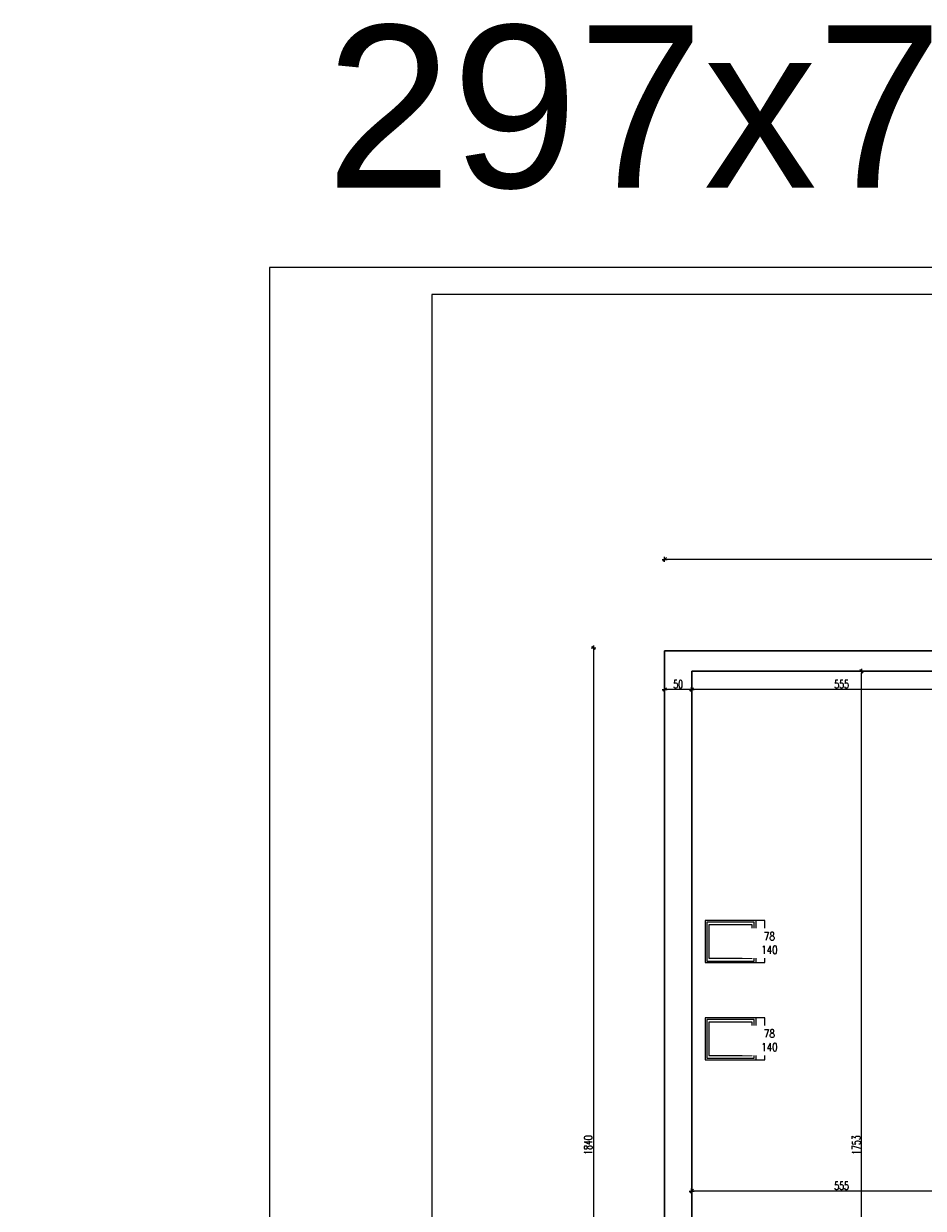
# Model space of a CAD drawing. Header units: millimetres. Extents: x 0 to 111311, y -48878 to -25280.
# Tile 78 of 244: x 80018 to 81683, y -35912 to -33720. Entities that reach past the tile are written whole.
import ezdxf

# ---------------------------------------------------------------- set-up
doc = ezdxf.new("R2010")
doc.units = ezdxf.units.MM
doc.layers.get('Defpoints').update_dxf_attribs({"color": 30})
doc.layers.add('e-cad_opisy', color=7, linetype='Continuous')
for name, color, linetype, lineweight in [('J opisy', 7, 'Continuous', 9), ('J stolarka_okna', 144, 'Continuous', 0), ('J wymiary', 1, 'Continuous', 9), ('OPIS', 7, 'Continuous', 5), ('sciany', 252, 'Continuous', 30)]:
    doc.layers.add(name, color=color, linetype=linetype, lineweight=lineweight)
doc.styles.add('ADESK2', font='simplex', dxfattribs={"width": 0.7})
doc.styles.get("Standard").update_dxf_attribs({"font": 'arial.ttf'})
doc.dimstyles.new('1-100', dxfattribs={"dimscale": 1.5, "dimtxt": 10, "dimasz": 2, "dimexe": 1, "dimexo": 1, "dimgap": 1.5, "dimtad": 1, "dimdec": 0, "dimrnd": 0.5, "dimdsep": 46, "dimtxsty": 'ADESK2', "dimblk": 'wymiar', "dimcen": -1, "dimdle": 5, "dimse1": 1, "dimse2": 1, "dimclrd": 256, "dimclre": 256, "dimclrt": 256, "dimadec": 0, "dimazin": 0, "dimtfac": 1, "dimtdec": 0, "dimtix": 1, "dimtmove": 0, "dimatfit": 3, "dimfxl": 20, "dimfxlon": 1, "dimtolj": 1, "dimtzin": 0, "dimarcsym": 0})

# ---------------------------------------------------------------- blocks, each defined once
blk = doc.blocks.new('wymiar')
for p, q in [((1.5, 0), (-1.5, 0)), ((1.06, 1.06), (-1.06, -1.06)), ((0, 1.5), (0, -1.5))]:
    blk.add_line(p, q)
blk = doc.blocks.new('*D1653')
at = {"layer": 'Defpoints', "color": 0, "ltscale": 4}
for p in [(105899.3, -35265.3), (0, -38165.8), (106170.1, -38165.8)]:
    blk.add_point(p, dxfattribs=at)
at = {"layer": 'J wymiary', "lineweight": -2}
blk.add_line((106170.1, -35268.3), (106170.1, -38162.8), dxfattribs=at)
at = {"layer": 'J wymiary', "lineweight": -2, "ltscale": 4, "xscale": 3, "yscale": 3, "zscale": 3}
for p, rotation in [((106170.1, -35265.3), 90), ((106170.1, -38165.8), 270)]:
    blk.add_blockref('wymiar', p, dxfattribs=dict(at, rotation=rotation))
at = {"layer": 'J wymiary', "ltscale": 4, "insert": (106160.3, -36715.5), "char_height": 15, "attachment_point": 5, "rotation": 90, "style": 'ADESK2'}
blk.add_mtext('\\A1;2901', dxfattribs=at)
blk = doc.blocks.new('zw$7F4C')
at = {"layer": 'J stolarka_okna', "color": 7, "lineweight": 9}
blk.add_line((93.8, 78), (93.8, 0.2), dxfattribs=at)
for points in [[(110.6, 0), (110.6, 78), (0, 78), (0, 0)], [(90.8, 3), (90.8, 75), (3, 75), (3, 3)], [(87.1, 8), (87.1, 70), (6.7, 70), (6.7, 8)]]:
    blk.add_lwpolyline(points, close=True, dxfattribs=at)
blk = doc.blocks.new('*D3093')
at = {"layer": 'Defpoints', "color": 0, "ltscale": 4}
for p in [(81204.4, -34918.4), (81254.4, -34918.4), (81204.4, -34952.1)]:
    blk.add_point(p, dxfattribs=at)
at = {"layer": 'J wymiary', "lineweight": -2}
blk.add_line((81251.4, -34952.1), (81207.4, -34952.1), dxfattribs=at)
at = {"layer": 'J wymiary', "lineweight": -2, "ltscale": 4, "xscale": 3, "yscale": 3, "zscale": 3, "rotation": 180}
blk.add_blockref('wymiar', (81204.4, -34952.1), dxfattribs=at)
at = {"layer": 'J wymiary', "lineweight": -2, "ltscale": 4, "xscale": 3, "yscale": 3, "zscale": 3}
blk.add_blockref('wymiar', (81254.4, -34952.1), dxfattribs=at)
at = {"layer": 'J wymiary', "ltscale": 4, "insert": (81229.4, -34942.3), "char_height": 15, "attachment_point": 5, "style": 'ADESK2'}
blk.add_mtext('\\A1;50', dxfattribs=at)
blk = doc.blocks.new('*D3094')
at = {"layer": 'Defpoints', "color": 0, "ltscale": 4}
for p in [(81254.4, -34918.4), (81809.4, -34918.4), (81254.4, -34952.1)]:
    blk.add_point(p, dxfattribs=at)
at = {"layer": 'J wymiary', "lineweight": -2}
blk.add_line((81806.4, -34952.1), (81257.4, -34952.1), dxfattribs=at)
at = {"layer": 'J wymiary', "lineweight": -2, "ltscale": 4, "xscale": 3, "yscale": 3, "zscale": 3, "rotation": 180}
blk.add_blockref('wymiar', (81254.4, -34952.1), dxfattribs=at)
at = {"layer": 'J wymiary', "lineweight": -2, "ltscale": 4, "xscale": 3, "yscale": 3, "zscale": 3}
blk.add_blockref('wymiar', (81809.4, -34952.1), dxfattribs=at)
at = {"layer": 'J wymiary', "ltscale": 4, "insert": (81531.9, -34942.3), "char_height": 15, "attachment_point": 5, "style": 'ADESK2'}
blk.add_mtext('\\A1;555', dxfattribs=at)
blk = doc.blocks.new('*D3112')
at = {"layer": 'Defpoints', "color": 0, "ltscale": 4}
for p in [(81568.9, -34918.4), (81596.4, -34918.4), (81596.4, -36671.4)]:
    blk.add_point(p, dxfattribs=at)
at = {"layer": 'J wymiary', "lineweight": -2}
blk.add_line((81568.9, -36668.4), (81568.9, -34921.4), dxfattribs=at)
at = {"layer": 'J wymiary', "lineweight": -2, "ltscale": 4, "xscale": 3, "yscale": 3, "zscale": 3}
for p, rotation in [((81568.9, -34918.4), 90), ((81568.9, -36671.4), 270)]:
    blk.add_blockref('wymiar', p, dxfattribs=dict(at, rotation=rotation))
at = {"layer": 'J wymiary', "ltscale": 4, "insert": (81559.2, -35794.9), "char_height": 15, "attachment_point": 5, "rotation": 90, "style": 'ADESK2'}
blk.add_mtext('\\A1;1753', dxfattribs=at)
blk = doc.blocks.new('*D3113')
at = {"layer": 'Defpoints', "color": 0, "ltscale": 4}
for p in [(81254.4, -35794.9), (81809.4, -35801.4), (81254.4, -35879.9)]:
    blk.add_point(p, dxfattribs=at)
at = {"layer": 'J wymiary', "lineweight": -2}
blk.add_line((81806.4, -35879.9), (81257.4, -35879.9), dxfattribs=at)
at = {"layer": 'J wymiary', "lineweight": -2, "ltscale": 4, "xscale": 3, "yscale": 3, "zscale": 3, "rotation": 180}
blk.add_blockref('wymiar', (81254.4, -35879.9), dxfattribs=at)
at = {"layer": 'J wymiary', "lineweight": -2, "ltscale": 4, "xscale": 3, "yscale": 3, "zscale": 3}
blk.add_blockref('wymiar', (81809.4, -35879.9), dxfattribs=at)
at = {"layer": 'J wymiary', "ltscale": 4, "insert": (81531.9, -35870.2), "char_height": 15, "attachment_point": 5, "style": 'ADESK2'}
blk.add_mtext('\\A1;555', dxfattribs=at)
blk = doc.blocks.new('*D3249')
at = {"layer": 'Defpoints', "color": 0, "ltscale": 4}
for p in [(81204.4, -34711.4), (81204.4, -34918.4), (85916.6, -34918.8)]:
    blk.add_point(p, dxfattribs=at)
at = {"layer": 'J wymiary', "lineweight": -2}
blk.add_line((85913.6, -34711.4), (81207.4, -34711.4), dxfattribs=at)
at = {"layer": 'J wymiary', "lineweight": -2, "ltscale": 4, "xscale": 3, "yscale": 3, "zscale": 3, "rotation": 180}
blk.add_blockref('wymiar', (81204.4, -34711.4), dxfattribs=at)
at = {"layer": 'J wymiary', "lineweight": -2, "ltscale": 4, "xscale": 3, "yscale": 3, "zscale": 3}
blk.add_blockref('wymiar', (85916.6, -34711.4), dxfattribs=at)
at = {"layer": 'J wymiary', "ltscale": 4, "insert": (83560.5, -34701.7), "char_height": 15, "attachment_point": 5, "style": 'ADESK2'}
blk.add_mtext('\\A1;4712', dxfattribs=at)
blk = doc.blocks.new('*D3250')
at = {"layer": 'Defpoints', "color": 0, "ltscale": 4}
for p in [(82229.8, -34875.2), (81072.7, -36714.6), (81242.8, -36714.6)]:
    blk.add_point(p, dxfattribs=at)
at = {"layer": 'J wymiary', "lineweight": -2}
blk.add_line((81072.7, -34878.2), (81072.7, -36711.6), dxfattribs=at)
at = {"layer": 'J wymiary', "lineweight": -2, "ltscale": 4, "xscale": 3, "yscale": 3, "zscale": 3}
for p, rotation in [((81072.7, -34875.2), 90), ((81072.7, -36714.6), 270)]:
    blk.add_blockref('wymiar', p, dxfattribs=dict(at, rotation=rotation))
at = {"layer": 'J wymiary', "ltscale": 4, "insert": (81063, -35794.9), "char_height": 15, "attachment_point": 5, "rotation": 90, "style": 'ADESK2'}
blk.add_mtext('\\A1;1840', dxfattribs=at)

msp = doc.modelspace()

# ---------------------------------------------------------------- linework, layer by layer
at = {"layer": 'e-cad_opisy', "ltscale": 4}
for points in [[(80473.302, -37141.552), (87473.302, -37141.552), (87473.302, -34171.552), (80723.302, -34171.552), (80723.302, -34171.552), (80473.302, -34171.552), (80473.302, -37141.552)], [(80773.302, -37091.552), (87423.302, -37091.552), (87423.302, -34221.552), (80773.302, -34221.552), (80773.302, -37091.552)]]:
    msp.add_lwpolyline(points, dxfattribs=at)
at = {"layer": 'J opisy'}
for p, q in [((81373.218, -35418.305), (81423.218, -35418.305)), ((81373.218, -35598.305), (81423.218, -35598.305))]:
    msp.add_line(p, q, dxfattribs=at)
at = {"layer": 'sciany'}
for p, q in [((81204.41, -34880.417), (81448.41, -34880.417)), ((81204.41, -34880.417), (81204.41, -34981.417)), ((81204.41, -34880.417), (81204.41, -36641.052)), ((81204.41, -34981.417), (81204.41, -34880.417)), ((81448.41, -34880.417), (82191.41, -34880.417)), ((81809.41, -34918.417), (81254.41, -34918.417)), ((81254.41, -34981.417), (81254.41, -34918.417)), ((81254.41, -36671.417), (81254.41, -34918.417)), ((81254.41, -34981.417), (81254.41, -34918.417))]:
    msp.add_line(p, q, dxfattribs=at)

# ---------------------------------------------------------------- block references
at = {"layer": 'J wymiary'}
for p in [(81279.41, -35457.417), (81279.41, -35637.417)]:
    msp.add_blockref('zw$7F4C', p, dxfattribs=at)

# ---------------------------------------------------------------- texts
at = {"layer": 'OPIS', "insert": (81963.88, -33875.747), "char_height": 300, "width": 2789.40332, "attachment_point": 5, "line_spacing_factor": 0.857143}
msp.add_mtext('{\\fArial|b0|i0|c0|p34;297x700 1:100}', dxfattribs=at)

# ---------------------------------------------------------------- dimensions: what is measured, and where the dimension line sits
at = {"layer": 'J wymiary'}
dim = msp.add_linear_dim(base=(81204.41, -34711.446), p1=(85916.636, -34918.782), p2=(81204.41, -34918.417), dimstyle='1-100', override={"dimblk": 'wymiar'}, dxfattribs=at)
dim.commit()
dim.dimension.update_dxf_attribs({"geometry": '*D3249', "text_midpoint": (83560.523, -34701.696)})
for base, p1, p2, picture, middle in [((81204.41, -34952.073), (81254.41, -34918.417), (81204.41, -34918.417), '*D3093', (81229.41, -34942.323)), ((81254.41, -34952.073), (81809.41, -34918.417), (81254.41, -34918.417), '*D3094', (81531.91, -34942.323)), ((81254.41, -35879.918), (81809.41, -35801.417), (81254.41, -35794.917), '*D3113', (81531.91, -35870.168))]:
    dim = msp.add_linear_dim(base=base, p1=p1, p2=p2, dimstyle='1-100', dxfattribs=at)
    dim.commit()
    dim.dimension.update_dxf_attribs({"geometry": picture, "text_midpoint": middle})
dim = msp.add_linear_dim(base=(81568.939, -34918.417), p1=(81596.41, -36671.417), p2=(81596.41, -34918.417), angle=90, dimstyle='1-100', dxfattribs=at)
dim.commit()
dim.dimension.update_dxf_attribs({"geometry": '*D3112', "text_midpoint": (81559.189, -35794.917)})
dim = msp.add_linear_dim(base=(106170.0895, -38165.7974), p1=(105899.2658, -35265.2969), p2=(0, -38165.7974), angle=90, dimstyle='1-100', override={"dimblk": 'wymiar'}, dxfattribs=at)
dim.commit()
dim.dimension.update_dxf_attribs({"geometry": '*D1653', "text_midpoint": (106160.3395, -36715.5472)})

# ---------------------------------------------------------------- next in the draw order: texts
at = {"layer": 'J opisy', "char_height": 15, "width": 85.22639, "attachment_point": 5, "rotation": 0.004545, "line_spacing_factor": 0.771429, "bg_fill": 2}
for insert in [(81398.218, -35421.238), (81398.218, -35601.238)]:
    msp.add_mtext('\\pxsm1;\\Fsimplex.shx|c238;\\W0.8;78\\P140', dxfattribs=dict(at, insert=insert))

# ---------------------------------------------------------------- next in the draw order: dimensions: what is measured, and where the dimension line sits
at = {"layer": 'J wymiary'}
dim = msp.add_linear_dim(base=(81072.749, -36714.643), p1=(82229.775, -34875.19), p2=(81242.775, -36714.643), angle=90, dimstyle='1-100', override={"dimblk": 'wymiar'}, dxfattribs=at)
dim.commit()
dim.dimension.update_dxf_attribs({"geometry": '*D3250', "text_midpoint": (81062.999, -35794.917)})

doc.saveas('drawing.dxf')
